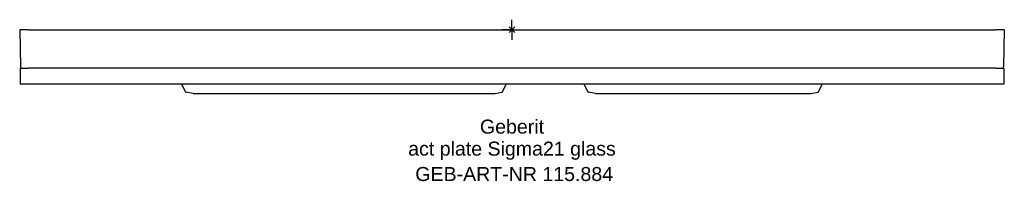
# Model space of a CAD drawing. Header units: millimetres. Extents: x -123 to 123, y -38 to 2.
import ezdxf
from ezdxf.enums import TextEntityAlignment as Align

# ---------------------------------------------------------------- set-up
doc = ezdxf.new("R2010")
doc.units = ezdxf.units.MM
doc.layers.get('0').update_dxf_attribs({"linetype": 'CONTINUOUS'})
for name, color, linetype, lineweight in [('Arbeitspunkt(DIN)', 7, 'CONTINUOUS', 25), ('GEB-ART-NR', 1, 'CONTINUOUS', 18), ('GEB-BEZUG', 2, 'CONTINUOUS', 25), ('GEB-TEXT', 5, 'CONTINUOUS', 18)]:
    doc.layers.add(name, color=color, linetype=linetype, lineweight=lineweight)
doc.layers.add('GEB-KONTUR-A', color=5, linetype='CONTINUOUS')
doc.styles.get("Standard").update_dxf_attribs({"font": 'arial.ttf'})

# ---------------------------------------------------------------- blocks, each defined once
blk = doc.blocks.new('Einfügepunkt')
at = {"layer": 'GEB-BEZUG'}
for p, q in [((-0.71, -0.71), (0.71, 0.71)), ((-0.71, 0.71), (0.71, -0.71))]:
    blk.add_line(p, q, dxfattribs=at)

msp = doc.modelspace()

# ---------------------------------------------------------------- linework, layer by layer
at = {"layer": 'Arbeitspunkt(DIN)', "ltscale": 5}
for q in [(0, 2.5), (-2.5, 0), (0, -2.5), (2.5, 0)]:
    msp.add_line((0, 0), q, dxfattribs=at)
at = {"layer": 'GEB-KONTUR-A', "ltscale": 5}
for p, q in [((-123.09, 0), (-122.93, -9.31)), ((-120.92, 0), (-123.09, 0)), ((-120.92, 0), (120.93, 0)), ((123.09, 0), (120.93, 0)), ((123.09, 0), (122.93, -9.31)), ((-123, -9.6), (-123, -13.6)), ((-123, -9.6), (-121, -9.6)), ((121, -9.6), (-121, -9.6)), ((121, -9.6), (123, -9.6)), ((123, -9.6), (123, -13.6)), ((-121, -13.6), (-123, -13.6)), ((121, -13.6), (-121, -13.6)), ((-81.64, -15.52), (-82.54, -13.6)), ((-2.36, -15.52), (-1.46, -13.6)), ((18.96, -15.52), (18.06, -13.6)), ((76.64, -15.52), (77.54, -13.6)), ((123, -13.6), (121, -13.6)), ((-79.7, -15.95), (-81.5, -15.63)), ((-79.67, -15.95), (-4.33, -15.95)), ((-4.3, -15.95), (-2.5, -15.63)), ((20.9, -15.95), (19.1, -15.63)), ((20.93, -15.95), (74.67, -15.95)), ((74.7, -15.95), (76.5, -15.63))]:
    msp.add_line(p, q, dxfattribs=at)
for centre, radius, start, end in [((-122.63, -9.3), 0.3, 181, 270), ((122.63, -9.3), 0.3, 270, 359), ((-81.46, -15.43), 0.2, 205, 260), ((-79.67, -15.75), 0.2, 260, 270), ((-4.33, -15.75), 0.2, 270, 280), ((-2.54, -15.43), 0.2, 280, 335), ((19.14, -15.43), 0.2, 205, 260), ((20.93, -15.75), 0.2, 260, 270), ((74.67, -15.75), 0.2, 270, 280), ((76.46, -15.43), 0.2, 280, 335)]:
    msp.add_arc(centre, radius, start, end, dxfattribs=at)

# ---------------------------------------------------------------- block references
at = {"ltscale": 5}
msp.add_blockref('Einfügepunkt', (0, 0), dxfattribs=at)

# ---------------------------------------------------------------- texts
at = {"layer": 'GEB-ART-NR'}
msp.add_text('GEB-ART-NR 115.884', height=3.5, dxfattribs=at).set_placement((0.55, -37.79), align=Align.CENTER)
at = {"layer": 'GEB-TEXT'}
for s, p in [('Geberit', (0, -25.95)), ('act plate Sigma21 glass', (0, -31.45))]:
    msp.add_text(s, height=3.5, dxfattribs=at).set_placement(p, align=Align.CENTER)

doc.saveas('drawing.dxf')
